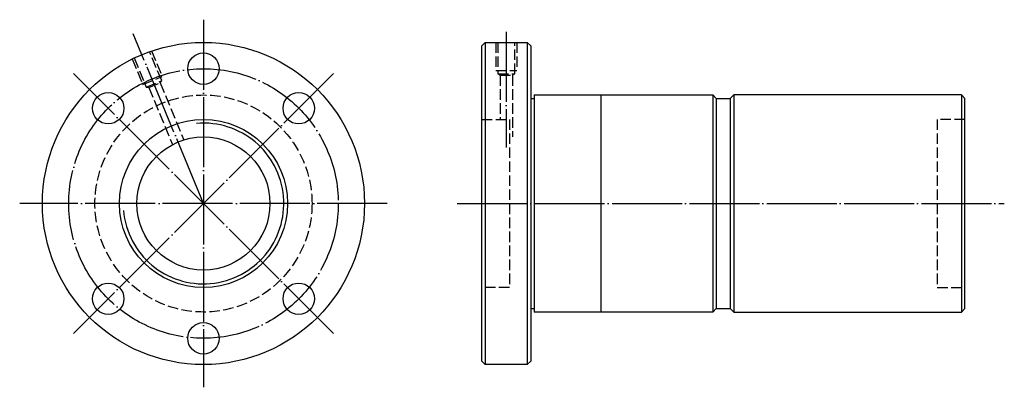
# Model space of a CAD drawing. Header units: millimetres. Extents: x -31 to 250, y 148 to 252.
import ezdxf

# ---------------------------------------------------------------- set-up
doc = ezdxf.new("R2010")
doc.units = ezdxf.units.MM
for name, pattern in [('CENTER', [22, 20, -1, 0, -1]), ('DASHED', [4, 3, -1]), ('THIN', [200000, 200000, 0])]:
    doc.linetypes.add(name, pattern=pattern)
doc.layers.add('NT', color=7, linetype='Continuous')

msp = doc.modelspace()

# ---------------------------------------------------------------- linework, layer by layer
at = {"layer": 'NT', "color": 3, "linetype": 'CENTER'}
for p, q in [((21.5, 252.5), (21.5, 147.5)), ((21.5, 200), (1.41, 248.5)), ((108, 249), (108, 216)), ((58.62, 237.12), (-15.62, 162.88)), ((58.62, 162.88), (-15.62, 237.12)), ((74, 200), (-31, 200)), ((94, 200), (250.26, 200))]:
    msp.add_line(p, q, dxfattribs=at)
at = {"layer": 'NT', "color": 16, "linetype": 'Continuous'}
for p, q in [((101, 245), (102, 246)), ((101, 155), (101, 245)), ((102, 246), (114, 246)), ((102, 246), (102, 154)), ((114, 246), (115, 245)), ((114, 246), (114, 154)), ((115, 245), (115, 155)), ((116, 231), (116, 169)), ((116, 231), (167, 231)), ((135, 231), (135, 169)), ((167, 231), (168, 230)), ((167, 231), (167, 169)), ((173, 231), (172, 230)), ((238, 231), (173, 231)), ((173, 231), (173, 169)), ((238, 231), (238, 169)), ((239, 230), (238, 231)), ((115, 230), (116, 230)), ((168, 230), (168, 170)), ((168, 230), (172, 230)), ((172, 230), (172, 170)), ((239, 170), (239, 230)), ((115, 170), (116, 170)), ((167, 169), (116, 169)), ((168, 170), (167, 169)), ((168, 170), (172, 170)), ((172, 170), (173, 169)), ((173, 169), (238, 169)), ((239, 170), (238, 169)), ((102, 154), (101, 155)), ((115, 155), (114, 154)), ((114, 154), (102, 154))]:
    msp.add_line(p, q, dxfattribs=at)
at = {"layer": 'NT', "color": 1, "linetype": 'DASHED'}
for p, q in [((105, 246), (105, 238)), ((111, 246), (111, 238)), ((6.67, 243.65), (9.73, 236.26)), ((1.12, 241.35), (4.19, 233.96)), ((105, 238), (111, 238)), ((105.6, 237), (110.4, 237)), ((106.25, 236.62), (106.25, 224)), ((109.75, 236.62), (109.75, 219)), ((4.19, 233.96), (9.73, 236.26)), ((5.12, 233.27), (9.56, 235.1)), ((9.1, 234.51), (15.85, 218.22)), ((5.87, 233.17), (12.64, 216.81)), ((101, 224), (108.88, 224)), ((108.88, 224), (108.88, 176)), ((239, 224), (231.12, 224)), ((231.12, 224), (231.12, 176)), ((108.88, 176), (101, 176)), ((231.12, 176), (239, 176))]:
    msp.add_line(p, q, dxfattribs=at)
for points in [[(105.6, 246), (105.6, 237), (106.25, 236.62), (109.75, 236.62), (110.4, 237), (110.4, 246)], [(1.68, 241.58), (5.12, 233.27), (5.87, 233.17), (9.1, 234.51), (9.56, 235.1), (6.11, 243.42)]]:
    msp.add_lwpolyline(points, dxfattribs=at)
at = {"layer": 'NT', "color": 16, "linetype": 'Continuous'}
for centre, radius in [((21.5, 200), 46), ((21.5, 238.5), 4.5), ((-5.72, 227.22), 4.5), ((48.72, 227.22), 4.5), ((21.5, 200), 24), ((21.5, 200), 19), ((-5.72, 172.78), 4.5), ((48.72, 172.78), 4.5), ((21.5, 161.5), 4.5)]:
    msp.add_circle(centre, radius, dxfattribs=at)
at = {"layer": 'NT', "color": 3, "linetype": 'CENTER'}
msp.add_circle((21.5, 200), 38.5, dxfattribs=at)
at = {"layer": 'NT', "color": 1, "linetype": 'DASHED'}
msp.add_circle((21.5, 200), 31, dxfattribs=at)
at = {"layer": 'NT', "color": 5, "linetype": 'THIN'}
msp.add_arc((21.5, 200), 22.95, 185, 95, dxfattribs=at)

doc.saveas('drawing.dxf')
